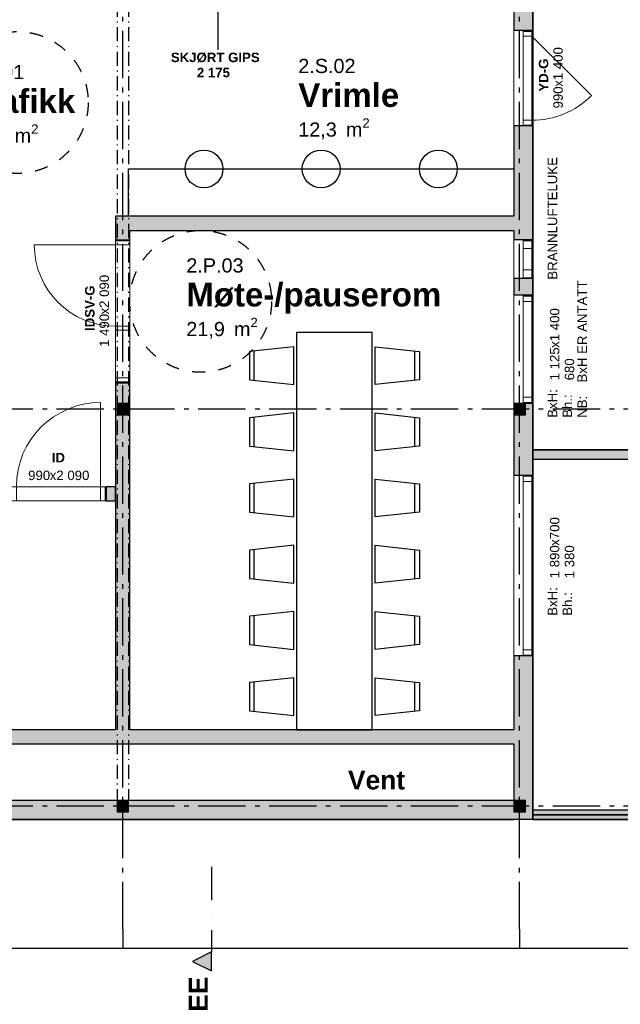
# Model space of a CAD drawing. Header units: millimetres. Extents: x -1691 to 62306, y -15633 to 21983.
# Tile 5 of 11: x 31010 to 37365, y -594 to 9819. Entities that reach past the tile are written whole.
import ezdxf
from ezdxf.enums import TextEntityAlignment as Align

# ---------------------------------------------------------------- set-up
doc = ezdxf.new("R2010")
doc.units = ezdxf.units.MM
doc.header["$LTSCALE"] = 0.5
doc.header["$MEASUREMENT"] = 0
for name, pattern in [('Akselinje', [1500, 1000, -200, 100, -200]), ('Dampsperre', [564.444444, 282.222222, -282.222222]), ('Over snittplan', [520, 300, -100, 20, -100]), ('PLINE', [0]), ('Prikk & stiplet', [1340.555525, 705.555534, -352.777767, 0, -282.222223])]:
    doc.linetypes.add(name, pattern=pattern)
for name, color, linetype in [('222- Søyler', 7, 'Continuous'), ('222- Søyler  (Skravur)', 7, 'Continuous'), ('223- Bjelker', 7, 'Continuous'), ('232- Ikke-bærende yttervegger', 7, 'Continuous'), ('232- Ikke-bærende yttervegger (Skravur)', 7, 'Continuous'), ('242- Ikke-bærende innervegger (Skravur)(Nye konstruksjoner)', 7, 'Continuous'), ('242- Ikke-bærende innervegger(Nye konstruksjoner)', 7, 'Continuous'), ('244- Vinduer_ dører_ foldevegger(Nye konstruksjoner)', 7, 'Continuous'), ('245- Skjørt tekst', 7, 'Continuous'), ('26-- Yttertak', 7, 'Continuous'), ('264- Takoppbygg (Skravur)(Nye konstruksjoner)', 7, 'Continuous'), ('264- Takoppbygg(Nye konstruksjoner)', 7, 'Continuous'), ('68-- Inventar (løst)(Nye konstruksjoner)', 7, 'Continuous'), ('82-- Modullinjer', 7, 'Continuous'), ('852- Snittmarkør', 7, 'Continuous'), ('852- Teknisk_symbolsk informasjon_ bygning(Nye konstruksjoner)', 7, 'Continuous'), ('862- M___Nettoareal(Nye konstruksjoner)', 7, 'Continuous'), ('862- M___Nettoareal(Tekst)(Nye konstruksjoner)', 7, 'Continuous'), ('Rullestolsirkler(Nye konstruksjoner)', 7, 'Continuous')]:
    doc.layers.add(name, color=color, linetype=linetype)
doc.layers.add('234- Vinduer_ dører_ porter(Nye konstruksjoner)', color=7, linetype='Continuous', lineweight=0)
doc.styles.add('GENERATED_STYLE_1', font='Arial.ttf')
doc.styles.add('GENERATED_STYLE_2', font='Arial Bold.ttf')

# ---------------------------------------------------------------- blocks, each defined once
blk = doc.blocks.new('Møte-_pauserom_2.P.03_2', base_point=(34097, 6897))
at = {"layer": '862- M___Nettoareal(Tekst)(Nye konstruksjoner)', "insert": (32773, 6666), "char_height": 150, "attachment_point": 1, "style": 'GENERATED_STYLE_1'}
blk.add_mtext('\\A1;{\\pql;\\pt0,100;\\fArial|b0|i0|c0|p0;\\W1.000000;21,9\\fArial|b0|i0|c0|p0;\\W1.000000;\\A1{\\H.66x;\\S^  ;}\\fArial|b0|i0|c0|p0;\\W1.000000; m\\fArial|b0|i0|c0|p0;\\W1.000000;\\A1{\\H.66x;\\S2^  ;}}', dxfattribs=at)
at = {"layer": '862- M___Nettoareal(Tekst)(Nye konstruksjoner)'}
for tag, height, style, p in [('ROOM_NUMBER', 150, 'GENERATED_STYLE_1', (32773, 7295)), ('ROOM_NAME', 250, 'GENERATED_STYLE_2', (32773, 7036))]:
    blk.add_attdef(tag, text='', height=height, dxfattribs=dict(at, style=style)).set_placement(p, align=Align.TOP_LEFT)
blk = doc.blocks.new('Trafikk_2.S.01_6', base_point=(31006, 8943))
at = {"layer": '862- M___Nettoareal(Tekst)(Nye konstruksjoner)', "insert": (30453, 8712), "char_height": 150, "attachment_point": 1, "style": 'GENERATED_STYLE_1'}
blk.add_mtext('\\A1;{\\pql;\\pt0,100;\\fArial|b0|i0|c0|p0;\\W1.000000;17,1\\fArial|b0|i0|c0|p0;\\W1.000000;\\A1{\\H.66x;\\S^  ;}\\fArial|b0|i0|c0|p0;\\W1.000000; m\\fArial|b0|i0|c0|p0;\\W1.000000;\\A1{\\H.66x;\\S2^  ;}}', dxfattribs=at)
at = {"layer": '862- M___Nettoareal(Tekst)(Nye konstruksjoner)'}
for tag, height, style, p in [('ROOM_NUMBER', 150, 'GENERATED_STYLE_1', (30453, 9341)), ('ROOM_NAME', 250, 'GENERATED_STYLE_2', (30453, 9082))]:
    blk.add_attdef(tag, text='', height=height, dxfattribs=dict(at, style=style)).set_placement(p, align=Align.TOP_LEFT)
blk = doc.blocks.new('Vrimle_2.S.02_10', base_point=(34473, 9007))
at = {"layer": '862- M___Nettoareal(Tekst)(Nye konstruksjoner)', "insert": (33958, 8776), "char_height": 150, "attachment_point": 1, "style": 'GENERATED_STYLE_1'}
blk.add_mtext('\\A1;{\\pql;\\pt0,100;\\fArial|b0|i0|c0|p0;\\W1.000000;12,3\\fArial|b0|i0|c0|p0;\\W1.000000;\\A1{\\H.66x;\\S^  ;}\\fArial|b0|i0|c0|p0;\\W1.000000; m\\fArial|b0|i0|c0|p0;\\W1.000000;\\A1{\\H.66x;\\S2^  ;}}', dxfattribs=at)
at = {"layer": '862- M___Nettoareal(Tekst)(Nye konstruksjoner)'}
for tag, height, style, p in [('ROOM_NUMBER', 150, 'GENERATED_STYLE_1', (33958, 9405)), ('ROOM_NAME', 250, 'GENERATED_STYLE_2', (33958, 9146))]:
    blk.add_attdef(tag, text='', height=height, dxfattribs=dict(at, style=style)).set_placement(p, align=Align.TOP_LEFT)
blk = doc.blocks.new('Vent__14', base_point=(34772, 1767))
at = {"layer": '862- M___Nettoareal(Tekst)(Nye konstruksjoner)', "style": 'GENERATED_STYLE_2'}
blk.add_attdef('ROOM_NAME', text='', height=200, dxfattribs=at).set_placement((34483, 1878), align=Align.TOP_LEFT)
blk = doc.blocks.new('Vindu_2')
at = {"layer": '234- Vinduer_ dører_ porter(Nye konstruksjoner)', "linetype": 'PLINE'}
for p, q in [((-572.5, 98), (572.5, 98)), ((-572.5, 0), (-562.5, 0)), ((-562.5, 0), (-506.5, 0)), ((-562.5, -92), (-562.5, 0)), ((-506.5, 0), (-506.5, -92)), ((-506.5, 0), (506.5, 0)), ((506.5, -92), (506.5, 0)), ((506.5, 0), (562.5, 0)), ((562.5, 0), (572.5, 0)), ((562.5, -92), (562.5, 0)), ((-562.5, -92), (-572.5, -92)), ((-572.5, -102), (572.5, -102)), ((-506.5, -92), (-562.5, -92)), ((506.5, -92), (-506.5, -92)), ((562.5, -92), (506.5, -92)), ((572.5, -92), (562.5, -92))]:
    blk.add_line(p, q, dxfattribs=at)
at = {"layer": '244- Vinduer_ dører_ foldevegger(Nye konstruksjoner)', "linetype": 'PLINE'}
for p, q in [((-572.5, 0), (-572.5, 98)), ((-572.5, -92), (-572.5, 0)), ((-572.5, -92), (-572.5, 0)), ((572.5, 0), (572.5, 98)), ((572.5, -92), (572.5, 0)), ((572.5, -92), (572.5, 0)), ((-572.5, -102), (-572.5, -92)), ((572.5, -102), (572.5, -92))]:
    blk.add_line(p, q, dxfattribs=at)
blk = doc.blocks.new('Vindustempel_2')
at = {"layer": '852- Teknisk_symbolsk informasjon_ bygning(Nye konstruksjoner)', "char_height": 100, "attachment_point": 1, "style": 'GENERATED_STYLE_1'}
for s, insert in [('\\A1;{\\pql;\\pt0,100;\\fArial|b0|i0|c0|p0;\\W1.000000;1\xa0125\\fArial|b0|i0|c0|p0;\\W1.000000;\\A1{\\H.66x;\\S^  ;}\\fArial|b0|i0|c0|p0;\\W1.000000;\\fArial|b0|i0|c0|p0;\\W1.000000;\\A1{\\H.66x;\\S^  ;}}', (-328, -380)), ('\\A1;{\\pql;\\pt0,100;\\fArial|b0|i0|c0|p0;\\W1.000000;x1\xa0400\\fArial|b0|i0|c0|p0;\\W1.000000;\\A1{\\H.66x;\\S^  ;}\\fArial|b0|i0|c0|p0;\\W1.000000;\\fArial|b0|i0|c0|p0;\\W1.000000;\\A1{\\H.66x;\\S^  ;}}', (16, -380)), ('\\A1;{\\pql;\\pt0,100;\\fArial|b0|i0|c0|p0;\\W1.000000;680\\fArial|b0|i0|c0|p0;\\W1.000000;\\A1{\\H.66x;\\S^  ;}\\fArial|b0|i0|c0|p0;\\W1.000000;\\fArial|b0|i0|c0|p0;\\W1.000000;\\A1{\\H.66x;\\S^  ;}}', (-328, -537))]:
    blk.add_mtext(s, dxfattribs=dict(at, insert=insert))
at = {"layer": '852- Teknisk_symbolsk informasjon_ bygning(Nye konstruksjoner)', "style": 'GENERATED_STYLE_1'}
for tag, p in [('strUnitPrefix', (-701, -380)), ('strSillPrefix', (-701, -537)), ('strLocationPrefix', (-701, -694)), ('strLocationValue', (-328, -694))]:
    blk.add_attdef(tag, text='', height=100, dxfattribs=at).set_placement(p, align=Align.TOP_LEFT)
blk = doc.blocks.new('Vindu_3')
at = {"layer": '234- Vinduer_ dører_ porter(Nye konstruksjoner)', "linetype": 'PLINE'}
for p, q in [((-205, 98), (205, 98)), ((-205, 0), (-195, 0)), ((-195, 0), (-113, 0)), ((-195, -92), (-195, 0)), ((-113, 0), (-113, -92)), ((-113, 0), (113, 0)), ((113, -92), (113, 0)), ((113, 0), (195, 0)), ((195, 0), (205, 0)), ((195, -92), (195, 0)), ((-195, -92), (-205, -92)), ((-205, -102), (205, -102)), ((-113, -92), (-195, -92)), ((113, -92), (-113, -92)), ((195, -92), (113, -92)), ((205, -92), (195, -92))]:
    blk.add_line(p, q, dxfattribs=at)
at = {"layer": '244- Vinduer_ dører_ foldevegger(Nye konstruksjoner)', "linetype": 'PLINE'}
for p, q in [((-205, 0), (-205, 98)), ((-205, -92), (-205, 0)), ((-205, -92), (-205, 0)), ((205, 0), (205, 98)), ((205, -92), (205, 0)), ((205, -92), (205, 0)), ((-205, -102), (-205, -92)), ((205, -102), (205, -92))]:
    blk.add_line(p, q, dxfattribs=at)
blk = doc.blocks.new('Vindustempel_4')
at = {"layer": '852- Teknisk_symbolsk informasjon_ bygning(Nye konstruksjoner)', "style": 'GENERATED_STYLE_1'}
blk.add_attdef('strLocationValue', text='', height=100, dxfattribs=at).set_placement((-193, -380), align=Align.TOP_LEFT)
blk = doc.blocks.new('Vindu_4')
at = {"layer": '234- Vinduer_ dører_ porter(Nye konstruksjoner)', "linetype": 'PLINE'}
for p, q in [((-955, 98), (955, 98)), ((-955, 0), (-945, 0)), ((-945, 0), (-889, 0)), ((-945, -92), (-945, 0)), ((-889, 0), (-889, -92)), ((-889, 0), (889, 0)), ((889, -92), (889, 0)), ((889, 0), (945, 0)), ((945, 0), (955, 0)), ((945, -92), (945, 0)), ((-945, -92), (-955, -92)), ((-955, -102), (955, -102)), ((-889, -92), (-945, -92)), ((889, -92), (-889, -92)), ((945, -92), (889, -92)), ((955, -92), (945, -92))]:
    blk.add_line(p, q, dxfattribs=at)
at = {"layer": '244- Vinduer_ dører_ foldevegger(Nye konstruksjoner)', "linetype": 'PLINE'}
for p, q in [((-955, 0), (-955, 98)), ((-955, -92), (-955, 0)), ((-955, -92), (-955, 0)), ((955, 0), (955, 98)), ((955, -92), (955, 0)), ((955, -92), (955, 0)), ((-955, -102), (-955, -92)), ((955, -102), (955, -92))]:
    blk.add_line(p, q, dxfattribs=at)
blk = doc.blocks.new('Vindustempel_5')
at = {"layer": '852- Teknisk_symbolsk informasjon_ bygning(Nye konstruksjoner)', "char_height": 100, "attachment_point": 1, "style": 'GENERATED_STYLE_1'}
for s, insert in [('\\A1;{\\pql;\\pt0,100;\\fArial|b0|i0|c0|p0;\\W1.000000;1\xa0890\\fArial|b0|i0|c0|p0;\\W1.000000;\\A1{\\H.66x;\\S^  ;}\\fArial|b0|i0|c0|p0;\\W1.000000;\\fArial|b0|i0|c0|p0;\\W1.000000;\\A1{\\H.66x;\\S^  ;}}', (-134, -380)), ('\\A1;{\\pql;\\pt0,100;\\fArial|b0|i0|c0|p0;\\W1.000000;x700\\fArial|b0|i0|c0|p0;\\W1.000000;\\A1{\\H.66x;\\S^  ;}\\fArial|b0|i0|c0|p0;\\W1.000000;\\fArial|b0|i0|c0|p0;\\W1.000000;\\A1{\\H.66x;\\S^  ;}}', (210, -380)), ('\\A1;{\\pql;\\pt0,100;\\fArial|b0|i0|c0|p0;\\W1.000000;1\xa0380\\fArial|b0|i0|c0|p0;\\W1.000000;\\A1{\\H.66x;\\S^  ;}\\fArial|b0|i0|c0|p0;\\W1.000000;\\fArial|b0|i0|c0|p0;\\W1.000000;\\A1{\\H.66x;\\S^  ;}}', (-134, -537))]:
    blk.add_mtext(s, dxfattribs=dict(at, insert=insert))
at = {"layer": '852- Teknisk_symbolsk informasjon_ bygning(Nye konstruksjoner)', "style": 'GENERATED_STYLE_1'}
for tag, p in [('strUnitPrefix', (-507, -380)), ('strSillPrefix', (-507, -537))]:
    blk.add_attdef(tag, text='', height=100, dxfattribs=at).set_placement(p, align=Align.TOP_LEFT)
blk = doc.blocks.new('Dør')
at = {"layer": '234- Vinduer_ dører_ porter(Nye konstruksjoner)', "linetype": 'PLINE'}
for p, q in [((445, 0), (-184, 629)), ((-505, 10), (505, 10)), ((-495, 0), (-505, 0)), ((-505, 0), (-505, -92)), ((-445, 0), (-495, 0)), ((-495, 0), (-495, -92)), ((-445, 0), (445, 0)), ((-445, -92), (-445, 0)), ((495, 0), (445, 0)), ((445, 0), (445, -92)), ((495, 0), (505, 0)), ((495, -92), (495, 0)), ((505, 0), (505, -92)), ((-495, -92), (-505, -92)), ((-495, -92), (-445, -92)), ((445, -92), (-445, -92)), ((445, -92), (495, -92)), ((495, -92), (505, -92)), ((-505, -190), (505, -190))]:
    blk.add_line(p, q, dxfattribs=at)
blk.add_arc((445, 0), 890, 135, 180, dxfattribs=at)
at = {"layer": '244- Vinduer_ dører_ foldevegger(Nye konstruksjoner)', "linetype": 'PLINE'}
for p, q in [((-505, 10), (-505, 0)), ((-505, 0), (-505, -92)), ((-505, 0), (-505, -92)), ((505, 10), (505, 0)), ((505, 0), (505, -92)), ((505, 0), (505, -92)), ((-505, -92), (-505, -190)), ((505, -92), (505, -190))]:
    blk.add_line(p, q, dxfattribs=at)
blk = doc.blocks.new('Dørstempel_6')
at = {"layer": '852- Teknisk_symbolsk informasjon_ bygning(Nye konstruksjoner)', "char_height": 100, "attachment_point": 1, "style": 'GENERATED_STYLE_1'}
for s, insert in [('\\A1;{\\pql;\\pt0,100;\\fArial|b0|i0|c0|p0;\\W1.000000;990\\fArial|b0|i0|c0|p0;\\W1.000000;\\A1{\\H.66x;\\S^  ;}\\fArial|b0|i0|c0|p0;\\W1.000000;\\fArial|b0|i0|c0|p0;\\W1.000000;\\A1{\\H.66x;\\S^  ;}}', (-320, -416)), ('\\A1;{\\pql;\\pt0,100;\\fArial|b0|i0|c0|p0;\\W1.000000;x1\xa0400\\fArial|b0|i0|c0|p0;\\W1.000000;\\A1{\\H.66x;\\S^  ;}\\fArial|b0|i0|c0|p0;\\W1.000000;\\fArial|b0|i0|c0|p0;\\W1.000000;\\A1{\\H.66x;\\S^  ;}}', (-91, -416))]:
    blk.add_mtext(s, dxfattribs=dict(at, insert=insert))
at = {"layer": '852- Teknisk_symbolsk informasjon_ bygning(Nye konstruksjoner)', "style": 'GENERATED_STYLE_2'}
blk.add_attdef('AC_WIDO_ID', text='', height=100, dxfattribs=at).set_placement((0, -360), align=Align.BOTTOM_CENTER)
blk = doc.blocks.new('Dør med sidefelt på side 2')
at = {"layer": '234- Vinduer_ dører_ porter(Nye konstruksjoner)', "linetype": 'PLINE'}
for p, q in [((702, 0), (702, 860)), ((-745, 0), (-755, 0)), ((-755, 0), (-755, -150)), ((-702, 0), (-745, 0)), ((-745, 0), (-745, -150)), ((-702, -150), (-702, 0)), ((-158, 0), (-201, 0)), ((-201, 0), (-201, -150)), ((-158, 0), (702, 0)), ((-158, -150), (-158, 0)), ((745, 0), (702, 0)), ((702, 0), (702, -150)), ((745, 0), (755, 0)), ((745, -150), (745, 0)), ((755, 0), (755, -150)), ((-745, -150), (-755, -150)), ((-745, -150), (-702, -150)), ((702, -150), (-702, -150)), ((-201, -150), (-158, -150)), ((702, -150), (745, -150)), ((745, -150), (755, -150))]:
    blk.add_line(p, q, dxfattribs=at)
at = {"layer": '234- Vinduer_ dører_ porter(Nye konstruksjoner)', "linetype": 'PLINE', "flags": 128}
blk.add_lwpolyline([(-702, -150), (-201, -150), (-201, 0), (-702, 0)], close=True, dxfattribs=at)
at = {"layer": '234- Vinduer_ dører_ porter(Nye konstruksjoner)', "linetype": 'PLINE'}
blk.add_arc((702, 0), 860, 90, 180, dxfattribs=at)
at = {"layer": '244- Vinduer_ dører_ foldevegger(Nye konstruksjoner)', "linetype": 'PLINE'}
for p, q in [((-755, 0), (-755, -150)), ((-755, 0), (-755, -150)), ((755, 0), (755, -150)), ((755, 0), (755, -150))]:
    blk.add_line(p, q, dxfattribs=at)
blk = doc.blocks.new('Dørstempel_2')
at = {"layer": '852- Teknisk_symbolsk informasjon_ bygning(Nye konstruksjoner)', "char_height": 100, "attachment_point": 1, "rotation": 180, "style": 'GENERATED_STYLE_1'}
for s, insert in [('\\A1;{\\pql;\\pt0,100;\\fArial|b0|i0|c0|p0;\\W1.000000;x2\xa0090\\fArial|b0|i0|c0|p0;\\W1.000000;\\A1{\\H.66x;\\S^  ;}\\fArial|b0|i0|c0|p0;\\W1.000000;\\fArial|b0|i0|c0|p0;\\W1.000000;\\A1{\\H.66x;\\S^  ;}}', (34, -320)), ('\\A1;{\\pql;\\pt0,100;\\fArial|b0|i0|c0|p0;\\W1.000000;1\xa0490\\fArial|b0|i0|c0|p0;\\W1.000000;\\A1{\\H.66x;\\S^  ;}\\fArial|b0|i0|c0|p0;\\W1.000000;\\fArial|b0|i0|c0|p0;\\W1.000000;\\A1{\\H.66x;\\S^  ;}}', (377, -320))]:
    blk.add_mtext(s, dxfattribs=dict(at, insert=insert))
at = {"layer": '852- Teknisk_symbolsk informasjon_ bygning(Nye konstruksjoner)', "style": 'GENERATED_STYLE_2'}
blk.add_attdef('AC_WIDO_ID', text='', height=100, rotation=180, dxfattribs=at).set_placement((0, -310), align=Align.BOTTOM_CENTER)
blk = doc.blocks.new('Dør_3')
at = {"layer": '234- Vinduer_ dører_ porter(Nye konstruksjoner)', "linetype": 'PLINE'}
for p, q in [((445, 0), (445, 890)), ((-505, 0), (505, 0)), ((-495, 0), (-505, 0)), ((-505, 0), (-505, -150)), ((-445, 0), (-495, 0)), ((-495, 0), (-495, -150)), ((-445, 0), (445, 0)), ((-445, -150), (-445, 0)), ((495, 0), (445, 0)), ((445, 0), (445, -150)), ((495, 0), (505, 0)), ((495, -150), (495, 0)), ((505, 0), (505, -150)), ((-505, -150), (505, -150)), ((-495, -150), (-505, -150)), ((-495, -150), (-445, -150)), ((445, -150), (-445, -150)), ((445, -150), (495, -150)), ((495, -150), (505, -150))]:
    blk.add_line(p, q, dxfattribs=at)
blk.add_arc((445, 0), 890, 90, 180, dxfattribs=at)
at = {"layer": '244- Vinduer_ dører_ foldevegger(Nye konstruksjoner)', "linetype": 'PLINE'}
for p, q in [((-505, 0), (-505, -150)), ((-505, 0), (-505, -150)), ((505, 0), (505, -150)), ((505, 0), (505, -150))]:
    blk.add_line(p, q, dxfattribs=at)
blk = doc.blocks.new('Dørstempel_3')
at = {"layer": '852- Teknisk_symbolsk informasjon_ bygning(Nye konstruksjoner)', "char_height": 100, "attachment_point": 1, "style": 'GENERATED_STYLE_1'}
for s, insert in [('\\A1;{\\pql;\\pt0,100;\\fArial|b0|i0|c0|p0;\\W1.000000;990\\fArial|b0|i0|c0|p0;\\W1.000000;\\A1{\\H.66x;\\S^  ;}\\fArial|b0|i0|c0|p0;\\W1.000000;\\fArial|b0|i0|c0|p0;\\W1.000000;\\A1{\\H.66x;\\S^  ;}}', (-320.29, 170)), ('\\A1;{\\pql;\\pt0,100;\\fArial|b0|i0|c0|p0;\\W1.000000;x2\xa0090\\fArial|b0|i0|c0|p0;\\W1.000000;\\A1{\\H.66x;\\S^  ;}\\fArial|b0|i0|c0|p0;\\W1.000000;\\fArial|b0|i0|c0|p0;\\W1.000000;\\A1{\\H.66x;\\S^  ;}}', (-91.473, 170))]:
    blk.add_mtext(s, dxfattribs=dict(at, insert=insert))
at = {"layer": '852- Teknisk_symbolsk informasjon_ bygning(Nye konstruksjoner)', "style": 'GENERATED_STYLE_2'}
blk.add_attdef('AC_WIDO_ID', text='', height=100, dxfattribs=at).set_placement((0, 227.143), align=Align.BOTTOM_CENTER)
blk = doc.blocks.new('Standard grid marker')
at = {"layer": '82-- Modullinjer', "linetype": 'Akselinje'}
for q in [(0, 0), (18800, 0)]:
    blk.add_line((200, 0), q, dxfattribs=at)
at = {"layer": '82-- Modullinjer', "style": 'GENERATED_STYLE_2'}
blk.add_attdef('AC_MarkerText_1', text='', height=250, rotation=270, dxfattribs=at).set_placement((19482, -57), align=Align.TOP_CENTER)
blk = doc.blocks.new('Standard grid marker_4')
at = {"layer": '82-- Modullinjer', "linetype": 'Akselinje'}
blk.add_line((200, 0), (53500, 0), dxfattribs=at)
at = {"layer": '82-- Modullinjer', "style": 'GENERATED_STYLE_2'}
blk.add_attdef('AC_MarkerText_1', text='', height=250, rotation=180, dxfattribs=at).set_placement((54000, -239), align=Align.TOP_CENTER)
blk = doc.blocks.new('Spisebordlayout rektangulær_2')
at = {"layer": '68-- Inventar (løst)(Nye konstruksjoner)', "linetype": 'PLINE'}
for p, q in [((-1905, 850), (-1595, 850)), ((-1205, 850), (-895, 850)), ((-505, 850), (-195, 850)), ((195, 850), (505, 850)), ((895, 850), (1205, 850)), ((1595, 850), (1905, 850)), ((-1905, -850), (-1595, -850)), ((-1205, -850), (-895, -850)), ((-505, -850), (-195, -850)), ((195, -850), (505, -850)), ((895, -850), (1205, -850)), ((1595, -850), (1905, -850))]:
    blk.add_line(p, q, dxfattribs=at)
at = {"layer": '68-- Inventar (løst)(Nye konstruksjoner)', "linetype": 'PLINE', "flags": 128}
for points in [[(-1950, 430), (-1550, 430), (-1600, 900), (-1900, 900)], [(-1250, 430), (-850, 430), (-900, 900), (-1200, 900)], [(-550, 430), (-150, 430), (-200, 900), (-500, 900)], [(150, 430), (550, 430), (500, 900), (200, 900)], [(850, 430), (1250, 430), (1200, 900), (900, 900)], [(1550, 430), (1950, 430), (1900, 900), (1600, 900)], [(-2100, -400), (2100, -400), (2100, 400), (-2100, 400)], [(-1950, -430), (-1550, -430), (-1600, -900), (-1900, -900)], [(-1250, -430), (-850, -430), (-900, -900), (-1200, -900)], [(-550, -430), (-150, -430), (-200, -900), (-500, -900)], [(150, -430), (550, -430), (500, -900), (200, -900)], [(850, -430), (1250, -430), (1200, -900), (900, -900)], [(1550, -430), (1950, -430), (1900, -900), (1600, -900)]]:
    blk.add_lwpolyline(points, close=True, dxfattribs=at)
blk = doc.blocks.new('Label_2', base_point=(33105, 10300))
at = {"layer": '245- Skjørt tekst', "linetype": 'PLINE'}
for p, q in [((33105, 10399), (33105, 10201)), ((33105, 10201), (33105, 9500))]:
    blk.add_line(p, q, dxfattribs=at)
at = {"layer": '245- Skjørt tekst', "char_height": 100, "attachment_point": 2, "style": 'GENERATED_STYLE_2'}
for s, insert in [('\\A1;{\\pqc;\\pt0,1000;\\fArial|b1|i0|c0|p0;\\W1.000000;SKJØRT GIPS\\fArial|b1|i0|c0|p0;\\W1.000000;\\A1{\\H.66x;\\S^  ;}\\fArial|b1|i0|c0|p0;\\W1.000000;\\fArial|b1|i0|c0|p0;\\W1.000000;\\A1{\\H.66x;\\S^  ;}\\fArial|b1|i0|c0|p0;\\W1.000000; \\fArial|b1|i0|c0|p0;\\W1.000000;\\fArial|b1|i0|c0|p0;\\W1.000000;\\fArial|b1|i0|c0|p0;\\W1.000000;\\fArial|b1|i0|c0|p0;\\W1.000000;\\fArial|b1|i0|c0|p0;\\W1.000000;\\fArial|b1|i0|c0|p0;\\W1.000000;\\fArial|b1|i0|c0|p0;\\W1.000000;\\fArial|b1|i0|c0|p0;\\W1.000000;\\fArial|b1|i0|c0|p0;\\W1.000000;\\fArial|b1|i0|c0|p0;\\W1.000000;\\fArial|b1|i0|c0|p0;\\W1.000000;\\fArial|b1|i0|c0|p0;\\W1.000000;\\fArial|b1|i0|c0|p0;\\W1.000000;\\fArial|b1|i0|c0|p0;\\W1.000000;\\fArial|b1|i0|c0|p0;\\W1.000000;\\fArial|b1|i0|c0|p0;\\W1.000000;\\fArial|b1|i0|c0|p0;\\W1.000000;\\fArial|b1|i0|c0|p0;\\W1.000000;\\fArial|b1|i0|c0|p0;\\W1.000000;\\fArial|b1|i0|c0|p0;\\W1.000000;\\fArial|b1|i0|c0|p0;\\W1.000000;\\fArial|b1|i0|c0|p0;\\W1.000000;\\fArial|b1|i0|c0|p0;\\W1.000000;\\fArial|b1|i0|c0|p0;\\W1.000000;\\fArial|b1|i0|c0|p0;\\W1.000000;\\fArial|b1|i0|c0|p0;\\W1.000000;\\fArial|b1|i0|c0|p0;\\W1.000000;\\fArial|b1|i0|c0|p0;\\W1.000000;\\fArial|b1|i0|c0|p0;\\W1.000000;\\fArial|b1|i0|c0|p0;\\W1.000000;\\fArial|b1|i0|c0|p0;\\W1.000000;\\fArial|b1|i0|c0|p0;\\W1.000000;\\fArial|b1|i0|c0|p0;\\W1.000000;\\fArial|b1|i0|c0|p0;\\W1.000000;\\fArial|b1|i0|c0|p0;\\W1.000000;\\fArial|b1|i0|c0|p0;\\W1.000000;\\fArial|b1|i0|c0|p0;\\W1.000000;\\fArial|b1|i0|c0|p0;\\W1.000000;\\fArial|b1|i0|c0|p0;\\W1.000000;\\fArial|b1|i0|c0|p0;\\W1.000000;\\fArial|b1|i0|c0|p0;\\W1.000000;\\fArial|b1|i0|c0|p0;\\W1.000000;\\fArial|b1|i0|c0|p0;\\W1.000000;}', (33105, 9470)), ('\\A1;{\\pqc;\\pt0,1000;\\fArial|b1|i0|c0|p0;\\W1.000000;2\xa0175 \\fArial|b1|i0|c0|p0;\\W1.000000;\\A1{\\H.66x;\\S^  ;}\\fArial|b1|i0|c0|p0;\\W1.000000;\\fArial|b1|i0|c0|p0;\\W1.000000;\\A1{\\H.66x;\\S^  ;}\\fArial|b1|i0|c0|p0;\\W1.000000;\\fArial|b1|i0|c0|p0;\\W1.000000;\\fArial|b1|i0|c0|p0;\\W1.000000;\\fArial|b1|i0|c0|p0;\\W1.000000;\\fArial|b1|i0|c0|p0;\\W1.000000;\\fArial|b1|i0|c0|p0;\\W1.000000;\\fArial|b1|i0|c0|p0;\\W1.000000;\\fArial|b1|i0|c0|p0;\\W1.000000;\\fArial|b1|i0|c0|p0;\\W1.000000;\\fArial|b1|i0|c0|p0;\\W1.000000;\\fArial|b1|i0|c0|p0;\\W1.000000;\\fArial|b1|i0|c0|p0;\\W1.000000;\\fArial|b1|i0|c0|p0;\\W1.000000;\\fArial|b1|i0|c0|p0;\\W1.000000;\\fArial|b1|i0|c0|p0;\\W1.000000;\\fArial|b1|i0|c0|p0;\\W1.000000;\\fArial|b1|i0|c0|p0;\\W1.000000;\\fArial|b1|i0|c0|p0;\\W1.000000;\\fArial|b1|i0|c0|p0;\\W1.000000;\\fArial|b1|i0|c0|p0;\\W1.000000;\\fArial|b1|i0|c0|p0;\\W1.000000;\\fArial|b1|i0|c0|p0;\\W1.000000;\\fArial|b1|i0|c0|p0;\\W1.000000;\\fArial|b1|i0|c0|p0;\\W1.000000;\\fArial|b1|i0|c0|p0;\\W1.000000;\\fArial|b1|i0|c0|p0;\\W1.000000;\\fArial|b1|i0|c0|p0;\\W1.000000;\\fArial|b1|i0|c0|p0;\\W1.000000;\\fArial|b1|i0|c0|p0;\\W1.000000;\\fArial|b1|i0|c0|p0;\\W1.000000;\\fArial|b1|i0|c0|p0;\\W1.000000;\\fArial|b1|i0|c0|p0;\\W1.000000;\\fArial|b1|i0|c0|p0;\\W1.000000;\\fArial|b1|i0|c0|p0;\\W1.000000;\\fArial|b1|i0|c0|p0;\\W1.000000;\\fArial|b1|i0|c0|p0;\\W1.000000;\\fArial|b1|i0|c0|p0;\\W1.000000;\\fArial|b1|i0|c0|p0;\\W1.000000;\\fArial|b1|i0|c0|p0;\\W1.000000;\\fArial|b1|i0|c0|p0;\\W1.000000;\\fArial|b1|i0|c0|p0;\\W1.000000;\\fArial|b1|i0|c0|p0;\\W1.000000;\\fArial|b1|i0|c0|p0;\\W1.000000;\\fArial|b1|i0|c0|p0;\\W1.000000;}', (33105, 9310))]:
    blk.add_mtext(s, dxfattribs=dict(at, insert=insert))

msp = doc.modelspace()

# ---------------------------------------------------------------- hatches: boundary and pattern name
at = {"layer": '222- Søyler  (Skravur)', "linetype": 'Continuous'}
for points in [[(32040, 5640), (32160, 5640), (32160, 5760), (32040, 5760)], [(36240, 5640), (36360, 5640), (36360, 5760), (36240, 5760)], [(32040, 1440), (32160, 1440), (32160, 1560), (32040, 1560)], [(36240, 1440), (36360, 1440), (36360, 1560), (36240, 1560)]]:
    msp.add_hatch(color=256, dxfattribs=at).paths.add_polyline_path(points)
at = {"layer": '232- Ikke-bærende yttervegger (Skravur)', "linetype": 'Continuous'}
for points in [[(36240, 12050), (36240, 9705), (36440, 9705), (36440, 12050)], [(36240, 7490), (36440, 7490), (36440, 8695), (36240, 8695)], [(36240, 6905), (36440, 6905), (36440, 7080), (36240, 7080)], [(36440, 5760), (36240, 5760), (36240, 5000), (36440, 5000)], [(36240, 3090), (36240, 1560), (36440, 1560), (36440, 3090)], [(36240, 1560), (27960, 1560), (27960, 1360), (36240, 1360)], [(36440, 1360), (36240, 1560), (36240, 1360)], [(36440, 1560), (36240, 1560), (36440, 1360)]]:
    msp.add_hatch(color=256, dxfattribs=at).paths.add_polyline_path(points)
at = {"layer": '242- Ikke-bærende innervegger (Skravur)(Nye konstruksjoner)', "linetype": 'Continuous'}
for points in [[(32025, 7590), (32175, 7590), (32025, 7740)], [(32025, 7740), (32175, 7590), (32175, 7740)], [(32175, 7590), (36240, 7590), (36240, 7740), (32175, 7740)], [(32025, 7490), (32175, 7490), (32175, 7590), (32025, 7590)], [(32025, 5980), (32025, 2310), (32175, 2310), (32175, 5980)], [(32025, 4880), (31925, 4880), (31925, 4730), (32025, 4730)], [(30060, 2160), (36240, 2160), (36240, 2310), (30060, 2310)]]:
    msp.add_hatch(color=256, dxfattribs=at).paths.add_polyline_path(points)
at = {"layer": '264- Takoppbygg (Skravur)(Nye konstruksjoner)', "linetype": 'Continuous'}
for points in [[(51942.1, 5270), (36440, 5270), (36440, 5170), (51942.1, 5170)], [(37590, 1460), (36440, 1460), (36440, 1360), (37590, 1360)]]:
    msp.add_hatch(color=256, dxfattribs=at).paths.add_polyline_path(points)
at = {"layer": '852- Snittmarkør', "linetype": 'Continuous'}
msp.add_hatch(color=256, dxfattribs=at).paths.add_polyline_path([(33039.5, -240), (33039.5, -40), (32839.5, -140)])

# ---------------------------------------------------------------- linework, layer by layer
at = {"layer": '222- Søyler', "linetype": 'PLINE', "flags": 128}
for points in [[(32040, 5640), (32160, 5640), (32160, 5760), (32040, 5760)], [(36240, 5640), (36360, 5640), (36360, 5760), (36240, 5760)], [(32040, 1440), (32160, 1440), (32160, 1560), (32040, 1560)], [(36240, 1440), (36360, 1440), (36360, 1560), (36240, 1560)]]:
    msp.add_lwpolyline(points, close=True, dxfattribs=at)
at = {"layer": '223- Bjelker', "linetype": 'Over snittplan'}
for p, q in [((32040, 14160), (32040, 1560)), ((32160, 14160), (32160, 1560)), ((32040, 1560), (32160, 1560))]:
    msp.add_line(p, q, dxfattribs=at)
at = {"layer": '232- Ikke-bærende yttervegger', "linetype": 'PLINE'}
for p, q in [((36338, 9705), (36240, 9705)), ((36430, 9705), (36338, 9705)), ((36440, 9705), (36430, 9705)), ((36338, 8695), (36240, 8695)), ((36430, 8695), (36338, 8695)), ((36440, 8695), (36430, 8695)), ((36338, 7490), (36240, 7490)), ((36430, 7490), (36338, 7490)), ((36440, 7490), (36430, 7490)), ((36338, 7080), (36240, 7080)), ((36430, 7080), (36338, 7080)), ((36440, 7080), (36430, 7080)), ((36338, 6905), (36240, 6905)), ((36430, 6905), (36338, 6905)), ((36440, 6905), (36430, 6905)), ((36338, 5760), (36240, 5760)), ((36430, 5760), (36338, 5760)), ((36440, 5760), (36430, 5760)), ((36338, 5000), (36240, 5000)), ((36430, 5000), (36338, 5000)), ((36440, 5000), (36430, 5000)), ((36338, 3090), (36240, 3090)), ((36430, 3090), (36338, 3090)), ((36440, 3090), (36430, 3090))]:
    msp.add_line(p, q, dxfattribs=at)
at = {"layer": '232- Ikke-bærende yttervegger', "linetype": 'PLINE', "flags": 128}
for points in [[(36440, 9705), (36440, 12050)], [(36240, 10300), (36240, 9705)], [(36240, 8695), (36240, 7740)], [(36440, 7490), (36440, 8695)], [(36240, 7590), (36240, 7490)], [(36240, 7080), (36240, 6905)], [(36440, 6905), (36440, 7080)], [(36240, 5760), (36240, 5000)], [(36440, 5000), (36440, 5760)], [(36240, 3090), (36240, 2310)], [(36440, 1360), (36440, 3090)], [(36240, 2160), (36240, 1560)], [(36240, 1560), (30060, 1560)], [(27960, 1360), (36240, 1360)], [(36440, 1360), (36240, 1360)]]:
    msp.add_lwpolyline(points, dxfattribs=at)
at = {"layer": '242- Ikke-bærende innervegger(Nye konstruksjoner)', "linetype": 'PLINE'}
for p, q in [((32025, 7490), (32175, 7490)), ((32025, 5980), (32175, 5980)), ((31925, 4880), (31925, 4730))]:
    msp.add_line(p, q, dxfattribs=at)
at = {"layer": '242- Ikke-bærende innervegger(Nye konstruksjoner)', "linetype": 'PLINE', "flags": 128}
for points in [[(32025, 7740), (32025, 7590)], [(36240, 7740), (32025, 7740)], [(32025, 7590), (32025, 7490)], [(32175, 7590), (36240, 7590)], [(32175, 7490), (32175, 7590)], [(32025, 5980), (32025, 2310)], [(32175, 2310), (32175, 5980)], [(32025, 4880), (31925, 4880)], [(32025, 4730), (32025, 4880)], [(31925, 4730), (32025, 4730)], [(32025, 2310), (30060, 2310)], [(36240, 2310), (32175, 2310)], [(30060, 2160), (36240, 2160)]]:
    msp.add_lwpolyline(points, dxfattribs=at)
at = {"layer": '26-- Yttertak', "linetype": 'PLINE', "flags": 128}
for points in [[(36440, 14190), (36440, 1410), (40550, 1410), (40550, 1425), (53190, 1425), (53190, 14190)], [(27890, 0), (40550, 0), (40550, 1410), (36440, 1410), (36440, 1360), (27890, 1360)]]:
    msp.add_lwpolyline(points, close=True, dxfattribs=at)
at = {"layer": '264- Takoppbygg(Nye konstruksjoner)', "linetype": 'PLINE', "flags": 128}
msp.add_lwpolyline([(52042.1, 5270), (52042.1, 3810), (47800, 3810), (47800, 2910), (45350, 2910), (37690, 2910), (37690, 1360), (36440, 1360), (36440, 5270)], close=True, dxfattribs=at)
for points in [[(52042.1, 5270), (36440, 5270)], [(36440, 5270), (36440, 5170)], [(36440, 5170), (51942.1, 5170)], [(37590, 1460), (36440, 1460)], [(36440, 1460), (36440, 1360)], [(36440, 1360), (37690, 1360)]]:
    msp.add_lwpolyline(points, dxfattribs=at)
at = {"layer": '68-- Inventar (løst)(Nye konstruksjoner)', "linetype": 'Continuous', "flags": 128}
msp.add_lwpolyline([(32160, 8240), (36240, 8240), (36240, 7740), (32160, 7740)], close=True, dxfattribs=at)
at = {"layer": '68-- Inventar (løst)(Nye konstruksjoner)', "linetype": 'PLINE'}
for centre in [(32960, 8240), (34200, 8240), (35440, 8240)]:
    msp.add_circle(centre, 200, dxfattribs=at)
at = {"layer": '852- Snittmarkør', "linetype": 'Prikk & stiplet'}
msp.add_line((33039.5, 860), (33039.5, -40), dxfattribs=at)
at = {"layer": '852- Snittmarkør', "linetype": 'PLINE', "flags": 128}
msp.add_lwpolyline([(33039.5, -240), (33039.5, -40), (32839.5, -140)], close=True, dxfattribs=at)
at = {"layer": 'Rullestolsirkler(Nye konstruksjoner)', "linetype": 'Dampsperre'}
for centre in [(30984.8, 8942.7), (32925, 6840)]:
    msp.add_circle(centre, 750, dxfattribs=at)

# ---------------------------------------------------------------- block references
at = {"layer": '244- Vinduer_ dører_ foldevegger(Nye konstruksjoner)', "linetype": 'PLINE', "xscale": -1, "zscale": 1000}
for name, p, rotation in [('Dør', (36430, 9200), 270), ('Vindu_4', (36338, 4045), 90)]:
    msp.add_blockref(name, p, dxfattribs=dict(at, rotation=rotation))
at = {"layer": '244- Vinduer_ dører_ foldevegger(Nye konstruksjoner)', "linetype": 'PLINE', "zscale": 1000, "rotation": 90}
for name, p in [('Dør med sidefelt på side 2', (32025, 6735)), ('Vindu_3', (36338, 7285)), ('Vindu_2', (36338, 6332.5))]:
    msp.add_blockref(name, p, dxfattribs=at)
at = {"layer": '244- Vinduer_ dører_ foldevegger(Nye konstruksjoner)', "linetype": 'PLINE', "zscale": 1000}
msp.add_blockref('Dør_3', (31420, 4880), dxfattribs=at)
at = {"layer": '245- Skjørt tekst', "linetype": 'PLINE'}
msp.add_blockref('Label_2', (33105, 10300), dxfattribs=at)
at = {"layer": '68-- Inventar (løst)(Nye konstruksjoner)', "linetype": 'PLINE', "zscale": 1000, "rotation": 90}
msp.add_blockref('Spisebordlayout rektangulær_2', (34340, 4410), dxfattribs=at)
at = {"layer": '82-- Modullinjer', "linetype": 'PLINE', "zscale": 1000}
for name, p, rotation in [('Standard grid marker', (32100, 0), 90), ('Standard grid marker', (36300, 0), 90), ('Standard grid marker_4', (54600, 5700), 180), ('Standard grid marker_4', (54600, 1500), 180)]:
    msp.add_blockref(name, p, dxfattribs=dict(at, rotation=rotation))
at = {"layer": '852- Teknisk_symbolsk informasjon_ bygning(Nye konstruksjoner)'}
ref = msp.add_blockref('Dørstempel_6', (36240, 9200), dxfattribs=dict(at, rotation=90))
ref.add_attrib('AC_WIDO_ID', 'YD-G', dxfattribs={"color": 7, "height": 100, "rotation": 90, "style": 'GENERATED_STYLE_2'}).set_placement((36632.9, 9232.6), align=Align.BOTTOM_CENTER)
ref = msp.add_blockref('Vindustempel_4', (36240, 7285), dxfattribs=dict(at, rotation=90))
ref.add_attrib('strLocationValue', 'BRANNLUFTELUKE', dxfattribs={"color": 7, "height": 100, "rotation": 90, "style": 'GENERATED_STYLE_1'}).set_placement((36597.1, 7069.6), align=Align.TOP_LEFT)
ref = msp.add_blockref('Dørstempel_2', (32175, 6735), dxfattribs=dict(at, rotation=270))
ref.add_attrib('AC_WIDO_ID', 'IDSV-G', dxfattribs={"color": 7, "height": 100, "rotation": 90, "style": 'GENERATED_STYLE_2'}).set_placement((31832.1, 6767.5), align=Align.BOTTOM_CENTER)
ref = msp.add_blockref('Vindustempel_2', (36240, 6332.5), dxfattribs=dict(at, rotation=90))
ref.add_attrib('strLocationValue', 'BxH ER ANTATT', dxfattribs={"color": 7, "height": 100, "rotation": 90, "style": 'GENERATED_STYLE_1'}).set_placement((36911.4, 5982), align=Align.TOP_LEFT)
ref.add_attrib('strLocationPrefix', 'NB:', dxfattribs={"color": 7, "height": 100, "rotation": 90, "style": 'GENERATED_STYLE_1'}).set_placement((36911.4, 5608.6), align=Align.TOP_LEFT)
ref.add_attrib('strUnitPrefix', 'BxH:', dxfattribs={"color": 7, "height": 100, "rotation": 90, "style": 'GENERATED_STYLE_1'}).set_placement((36597.1, 5608.6), align=Align.TOP_LEFT)
ref.add_attrib('strSillPrefix', 'Bh.:', dxfattribs={"color": 7, "height": 100, "rotation": 90, "style": 'GENERATED_STYLE_1'}).set_placement((36754.3, 5608.6), align=Align.TOP_LEFT)
ref = msp.add_blockref('Dørstempel_3', (31420, 4880), dxfattribs=at)
ref.add_attrib('AC_WIDO_ID', 'ID', dxfattribs={"color": 7, "height": 100, "style": 'GENERATED_STYLE_2'}).set_placement((31420, 5107.1), align=Align.BOTTOM_CENTER)
ref = msp.add_blockref('Vindustempel_5', (36240, 4045), dxfattribs=dict(at, rotation=90))
ref.add_attrib('strUnitPrefix', 'BxH:', dxfattribs={"color": 7, "height": 100, "rotation": 90, "style": 'GENERATED_STYLE_1'}).set_placement((36597.1, 3515.2), align=Align.TOP_LEFT)
ref.add_attrib('strSillPrefix', 'Bh.:', dxfattribs={"color": 7, "height": 100, "rotation": 90, "style": 'GENERATED_STYLE_1'}).set_placement((36754.3, 3515.2), align=Align.TOP_LEFT)
at = {"layer": '862- M___Nettoareal(Nye konstruksjoner)', "linetype": 'Continuous'}
ref = msp.add_blockref('Vrimle_2.S.02_10', (34472.6, 9006.7), dxfattribs=at)
ref.add_attrib('ROOM_NAME', 'Vrimle', dxfattribs={"layer": '862- M___Nettoareal(Tekst)(Nye konstruksjoner)', "color": 7, "height": 250, "style": 'GENERATED_STYLE_2'}).set_placement((33957.9, 9146), align=Align.TOP_LEFT)
ref.add_attrib('ROOM_NUMBER', '2.S.02', dxfattribs={"layer": '862- M___Nettoareal(Tekst)(Nye konstruksjoner)', "color": 7, "height": 150, "style": 'GENERATED_STYLE_1'}).set_placement((33957.9, 9404.5), align=Align.TOP_LEFT)
ref = msp.add_blockref('Trafikk_2.S.01_6', (31005.7, 8942.7), dxfattribs=at)
ref.add_attrib('ROOM_NAME', 'Trafikk', dxfattribs={"layer": '862- M___Nettoareal(Tekst)(Nye konstruksjoner)', "color": 7, "height": 250, "style": 'GENERATED_STYLE_2'}).set_placement((30453, 9082), align=Align.TOP_LEFT)
ref.add_attrib('ROOM_NUMBER', '2.S.01', dxfattribs={"layer": '862- M___Nettoareal(Tekst)(Nye konstruksjoner)', "color": 7, "height": 150, "style": 'GENERATED_STYLE_1'}).set_placement((30453, 9340.5), align=Align.TOP_LEFT)
ref = msp.add_blockref('Møte-_pauserom_2.P.03_2', (34097.4, 6897.1), dxfattribs=at)
ref.add_attrib('ROOM_NAME', 'Møte-/pauserom', dxfattribs={"layer": '862- M___Nettoareal(Tekst)(Nye konstruksjoner)', "color": 7, "height": 250, "style": 'GENERATED_STYLE_2'}).set_placement((32773.5, 7036.4), align=Align.TOP_LEFT)
ref.add_attrib('ROOM_NUMBER', '2.P.03', dxfattribs={"layer": '862- M___Nettoareal(Tekst)(Nye konstruksjoner)', "color": 7, "height": 150, "style": 'GENERATED_STYLE_1'}).set_placement((32773.5, 7294.9), align=Align.TOP_LEFT)
ref = msp.add_blockref('Vent__14', (34772.5, 1766.7), dxfattribs=at)
ref.add_attrib('ROOM_NAME', 'Vent', dxfattribs={"layer": '862- M___Nettoareal(Tekst)(Nye konstruksjoner)', "color": 7, "height": 200, "style": 'GENERATED_STYLE_2'}).set_placement((34482.9, 1878.1), align=Align.TOP_LEFT)

# ---------------------------------------------------------------- texts
at = {"layer": '852- Snittmarkør', "insert": (32999.5, -300), "char_height": 200, "attachment_point": 9, "rotation": 90, "style": 'GENERATED_STYLE_2'}
msp.add_mtext('\\A1;{\\pqr;\\pt0;\\fArial|b1|i0|c0|p0;\\W1.000000;EE}', dxfattribs=at)

doc.saveas('drawing.dxf')
